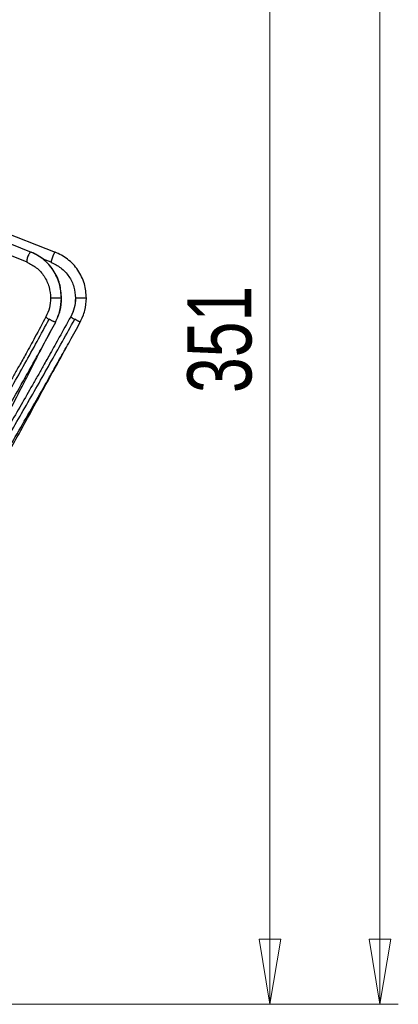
# Model space of a CAD drawing. Header units: millimetres. Extents: x 666 to 763, y 248 to 632.
# Tile 9 of 23: x 742 to 763, y 248 to 302. Entities that reach past the tile are written whole.
import ezdxf

# ---------------------------------------------------------------- set-up
doc = ezdxf.new("R2010")
doc.units = ezdxf.units.MM
doc.styles.add('SLDTEXTSTYLE0', font='TXT', dxfattribs={"width": 0.75})
doc.dimstyles.new('SLDDIMSTYLE1', dxfattribs={"dimtxt": 3.5, "dimasz": 3.556, "dimexe": 0, "dimexo": 0.0625, "dimgap": 0.875, "dimtad": 1, "dimdec": 0, "dimlfac": 5, "dimrnd": 1e-09, "dimzin": 12, "dimdsep": 46, "dimtxsty": 'SLDTEXTSTYLE0', "dimblk1": 'CLOSED', "dimblk2": 'CLOSED', "dimsah": 1, "dimcen": 0.09, "dimadec": 0, "dimazin": 3, "dimtfac": 1, "dimtdec": 0, "dimtofl": 0, "dimtmove": 0, "dimatfit": 3, "dimldrblk": 'CLOSED', "dimfxl": 0, "dimfrac": 2, "dimtolj": 1, "dimtzin": 12, "dimarcsym": 0})

# ---------------------------------------------------------------- blocks, each defined once
blk = doc.blocks.new('_Closed')
at = {"color": 0, "linetype": 'ByBlock', "lineweight": -2}
for p, q in [((-1, 0.166667), (0, 0)), ((-1, 0.166667), (-1, -0.166667)), ((0, 0), (-1, -0.166667)), ((0, 0), (-1, 0))]:
    blk.add_line(p, q, dxfattribs=at)
blk = doc.blocks.new('_D_1')
at = {"color": 7, "linetype": 'Continuous', "lineweight": 0}
for p, q in [((710.799, 318), (756.906, 318)), ((755.906, 318), (755.906, 247.825)), ((726.062, 247.825), (756.906, 247.825))]:
    blk.add_line(p, q, dxfattribs=at)
at = {"color": 7, "linetype": 'Continuous', "lineweight": 18, "xscale": 3.556, "yscale": 3.556}
for p, rotation in [((755.906, 318, 10.236), 90.0000000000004), ((755.906, 247.825, 10.236), 270.0000000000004)]:
    blk.add_blockref('_Closed', p, dxfattribs=dict(at, rotation=rotation))
at = {"color": 7, "linetype": 'Continuous', "lineweight": 18, "insert": (751.395, 281.202), "char_height": 3.5, "attachment_point": 1, "rotation": 90, "style": 'SLDTEXTSTYLE0'}
blk.add_mtext('351', dxfattribs=at)
blk = doc.blocks.new('_D_2')
at = {"color": 7, "linetype": 'Continuous', "lineweight": 0}
for p, q in [((712.262, 483.062), (762.906, 483.062)), ((761.906, 483.062), (761.906, 247.825)), ((726.062, 247.825), (762.906, 247.825))]:
    blk.add_line(p, q, dxfattribs=at)
at = {"color": 7, "linetype": 'Continuous', "lineweight": 18, "xscale": 3.556, "yscale": 3.556}
for p, rotation in [((761.906, 483.062, 10.236), 90.0000000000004), ((761.906, 247.825, 10.236), 270.0000000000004)]:
    blk.add_blockref('_Closed', p, dxfattribs=dict(at, rotation=rotation))
at = {"color": 7, "linetype": 'Continuous', "lineweight": 18, "insert": (757.395, 343.242), "char_height": 3.5, "attachment_point": 1, "rotation": 90, "style": 'SLDTEXTSTYLE0'}
blk.add_mtext('1176', dxfattribs=at)

msp = doc.modelspace()

# ---------------------------------------------------------------- linework, layer by layer
at = {"color": 7, "linetype": 'Continuous', "lineweight": 25}
for p, q in [((717.475, 299.152), (742.866, 288.901)), ((717.888, 299.152), (744.175, 288.901)), ((742.658, 288.342), (727.343, 294.524)), ((743.958, 288.342), (743.537, 288.506)), ((743.694, 285.367), (743.683, 285.36)), ((744.199, 285.077), (744.209, 285.085))]:
    msp.add_line(p, q, dxfattribs=at)
at = {"color": 8, "linetype": 'Continuous', "lineweight": 25}
msp.add_line((744.531, 286.384), (744.523, 286.384), dxfattribs=at)
at = {"color": 7, "linetype": 'Continuous', "lineweight": 25}
for points, knots in [([(742.866, 288.901), (742.855, 288.897), (742.836, 288.892), (742.804, 288.856), (742.777, 288.819), (742.75, 288.774), (742.716, 288.71), (742.678, 288.622), (742.65, 288.534), (742.636, 288.469), (742.629, 288.424), (742.629, 288.387), (742.635, 288.352), (742.649, 288.346), (742.658, 288.342)], [0, 0, 0, 0, 0.1216762, 0.1866928, 0.2527026, 0.3183173, 0.3821972, 0.5, 0.6178028, 0.6816827, 0.7472974, 0.8133072, 0.8783238, 1, 1, 1, 1]), ([(744.523, 286.384), (744.502, 286.648), (744.458, 287.189), (744.1, 287.931), (743.564, 288.546), (743.095, 288.785), (742.866, 288.901)], [0, 0, 0, 0, 0.244285, 0.5, 0.755715, 1, 1, 1, 1]), ([(744.535, 286.384), (744.513, 286.647), (744.469, 287.185), (744.113, 287.924), (743.579, 288.539), (743.111, 288.777), (742.882, 288.894)], [0, 0, 0, 0, 0.244039, 0.499676, 0.755481, 1, 1, 1, 1]), ([(744.175, 288.901), (744.17, 288.897), (744.162, 288.892), (744.141, 288.856), (744.123, 288.819), (744.102, 288.774), (744.074, 288.71), (744.038, 288.622), (744.006, 288.534), (743.984, 288.469), (743.97, 288.424), (743.96, 288.387), (743.953, 288.352), (743.956, 288.346), (743.958, 288.342)], [0, 0, 0, 0, 0.121676, 0.186693, 0.252703, 0.318317, 0.382197, 0.5, 0.617803, 0.681683, 0.747297, 0.813307, 0.878324, 1, 1, 1, 1]), ([(745.89, 286.384), (745.868, 286.648), (745.822, 287.189), (745.451, 287.931), (744.897, 288.546), (744.412, 288.785), (744.175, 288.901)], [0, 0, 0, 0, 0.244285, 0.5, 0.755715, 1, 1, 1, 1]), ([(742.642, 288.349), (742.82, 288.259), (743.185, 288.073), (743.603, 287.593), (743.883, 287.014), (743.918, 286.591), (743.935, 286.384)], [0, 0, 0, 0, 0.243989, 0.499588, 0.755399, 1, 1, 1, 1]), ([(743.958, 288.342), (744.143, 288.251), (744.52, 288.066), (744.951, 287.587), (745.239, 287.01), (745.275, 286.59), (745.292, 286.384)], [0, 0, 0, 0, 0.244285, 0.5, 0.755715, 1, 1, 1, 1]), ([(743.935, 286.384), (743.924, 286.205), (743.902, 285.847), (743.754, 285.523), (743.681, 285.361)], [0, 0, 0, 0, 0.500098, 1, 1, 1, 1]), ([(744.212, 285.083), (744.305, 285.29), (744.492, 285.702), (744.521, 286.157), (744.535, 286.384)], [0, 0, 0, 0, 0.5000771, 1, 1, 1, 1]), ([(745.294, 286.384), (745.282, 286.206), (745.259, 285.849), (745.107, 285.526), (745.031, 285.364)], [0, 0, 0, 0, 0.50002, 1, 1, 1, 1]), ([(745.89, 286.384), (745.882, 286.384), (745.87, 286.384), (745.826, 286.384), (745.782, 286.384), (745.731, 286.384), (745.658, 286.384), (745.563, 286.384), (745.471, 286.384), (745.405, 286.384), (745.36, 286.384), (745.326, 286.384), (745.294, 286.384), (745.293, 286.384), (745.292, 286.384)], [0, 0, 0, 0, 0.121676, 0.186693, 0.252703, 0.318317, 0.382197, 0.5, 0.617803, 0.681683, 0.747297, 0.813307, 0.878324, 1, 1, 1, 1]), ([(745.553, 285.08), (745.65, 285.287), (745.845, 285.7), (745.874, 286.156), (745.889, 286.384)], [0, 0, 0, 0, 0.500016, 1, 1, 1, 1]), ([(743.681, 285.363), (743.482, 284.99), (743.123, 284.321), (742.637, 283.435), (742.253, 282.745), (741.931, 282.171), (741.32, 281.095), (740.532, 279.74), (739.581, 278.154), (738.965, 277.152), (738.509, 276.42), (738.163, 275.87), (737.722, 275.176), (737.183, 274.339), (736.789, 273.739), (736.576, 273.415)], [0, 0, 0, 0, 0.09153, 0.16431, 0.218236, 0.261579, 0.305824, 0.484364, 0.598194, 0.703285, 0.737543, 0.784214, 0.84355, 0.915504, 1, 1, 1, 1]), ([(736.779, 273.341), (737.279, 274.105), (738.279, 275.637), (739.739, 277.995), (741.162, 280.387), (742.54, 282.802), (743.414, 284.422), (743.85, 285.23)], [0, 0, 0, 0, 0.199584, 0.399792, 0.600208, 0.800416, 1, 1, 1, 1]), ([(737.076, 273.085), (737.308, 273.437), (737.724, 274.07), (738.271, 274.92), (738.694, 275.587), (739.044, 276.144), (739.699, 277.195), (740.516, 278.539), (741.459, 280.139), (742.05, 281.164), (742.478, 281.92), (742.798, 282.49), (743.201, 283.215), (743.684, 284.096), (744.026, 284.736), (744.211, 285.081)], [0, 0, 0, 0, 0.091533, 0.164313, 0.218239, 0.261582, 0.305826, 0.484364, 0.598193, 0.703282, 0.73754, 0.78421, 0.843547, 0.915502, 1, 1, 1, 1]), ([(745.03, 285.367), (744.823, 284.994), (744.453, 284.324), (743.957, 283.436), (743.569, 282.745), (743.245, 282.172), (742.633, 281.094), (741.855, 279.737), (740.93, 278.15), (740.339, 277.147), (739.904, 276.414), (739.576, 275.863), (739.16, 275.169), (738.655, 274.331), (738.289, 273.73), (738.091, 273.406)], [0, 0, 0, 0, 0.091532, 0.164312, 0.218238, 0.261582, 0.305827, 0.484366, 0.598196, 0.703286, 0.737544, 0.784214, 0.843551, 0.915504, 1, 1, 1, 1]), ([(738.354, 273.341), (738.818, 274.105), (739.748, 275.637), (741.142, 277.995), (742.53, 280.387), (743.904, 282.802), (744.802, 284.422), (745.25, 285.23)], [0, 0, 0, 0, 0.199584, 0.399792, 0.600208, 0.800416, 1, 1, 1, 1]), ([(738.604, 273.094), (738.818, 273.446), (739.203, 274.078), (739.715, 274.928), (740.114, 275.593), (740.445, 276.15), (741.068, 277.2), (741.855, 278.542), (742.778, 280.141), (743.363, 281.165), (743.791, 281.919), (744.113, 282.489), (744.52, 283.214), (745.011, 284.093), (745.364, 284.732), (745.555, 285.077)], [0, 0, 0, 0, 0.091533, 0.164313, 0.21824, 0.261584, 0.305828, 0.484366, 0.598195, 0.703285, 0.737543, 0.784213, 0.843549, 0.915503, 1, 1, 1, 1]), ([(739.024, 273.107), (739.213, 273.459), (739.554, 274.09), (740.014, 274.939), (740.374, 275.604), (740.676, 276.16), (741.246, 277.209), (741.976, 278.549), (742.848, 280.146), (743.408, 281.169), (743.821, 281.923), (744.133, 282.492), (744.53, 283.216), (745.014, 284.094), (745.365, 284.733), (745.555, 285.077)], [0, 0, 0, 0, 0.09153, 0.164309, 0.218235, 0.261578, 0.305822, 0.484361, 0.59819, 0.703281, 0.737539, 0.78421, 0.843547, 0.915502, 1, 1, 1, 1]), ([(739.607, 275.915), (739.647, 276), (739.769, 276.259), (740.226, 277.222), (740.874, 278.56), (741.665, 280.155), (742.181, 281.177), (742.565, 281.93), (742.857, 282.499), (743.231, 283.221), (743.69, 284.099), (744.028, 284.737), (744.211, 285.081)], [0, 0, 0, 0, 0.028584, 0.086786, 0.321652, 0.471398, 0.609648, 0.654717, 0.716114, 0.794176, 0.888837, 1, 1, 1, 1]), ([(744.199, 285.077), (744.185, 285.079), (744.163, 285.082), (744.112, 285.1), (744.064, 285.12), (744.01, 285.145), (743.937, 285.181), (743.885, 285.211), (743.85, 285.23)], [0, 0, 0, 0, 0.233183, 0.360401, 0.491745, 0.624367, 0.755254, 1, 1, 1, 1]), ([(745.031, 285.367), (745.031, 285.365), (745.031, 285.362), (745.079, 285.33), (745.155, 285.284), (745.219, 285.248), (745.25, 285.23)], [0, 0, 0, 0, 0.242487, 0.502321, 0.760865, 1, 1, 1, 1]), ([(745.554, 285.077), (745.547, 285.079), (745.536, 285.082), (745.496, 285.1), (745.456, 285.12), (745.408, 285.145), (745.339, 285.181), (745.285, 285.211), (745.25, 285.23)], [0, 0, 0, 0, 0.233183, 0.360401, 0.491745, 0.624367, 0.755254, 1, 1, 1, 1])]:
    msp.add_open_spline(points, degree=3, knots=knots, dxfattribs=at)
at = {"color": 8, "linetype": 'Continuous', "lineweight": 25}
for points, knots in [([(744.523, 286.384), (744.509, 286.384), (744.487, 286.384), (744.431, 286.384), (744.38, 286.384), (744.323, 286.384), (744.246, 286.384), (744.151, 286.384), (744.065, 286.384), (744.008, 286.384), (743.972, 286.384), (743.948, 286.384), (743.934, 286.384), (743.937, 286.384), (743.938, 286.384)], [0, 0, 0, 0, 0.135108, 0.207302, 0.280598, 0.353456, 0.424388, 0.555195, 0.686002, 0.756933, 0.829791, 0.903088, 0.975281, 1, 1, 1, 1]), ([(743.683, 285.36), (743.682, 285.359), (743.676, 285.355), (743.703, 285.329), (743.761, 285.284), (743.821, 285.248), (743.85, 285.23)], [0, 0, 0, 0, 0.057648, 0.380884, 0.702514, 1, 1, 1, 1])]:
    msp.add_open_spline(points, degree=3, knots=knots, dxfattribs=at)
at = {"color": 7, "linetype": 'Continuous', "lineweight": 25}
for points in [[(744.199, 285.077), (744.293, 285.284), (744.481, 285.698), (744.509, 286.156), (744.523, 286.384)], [(745.292, 286.384), (745.281, 286.207), (745.258, 285.851), (745.107, 285.529), (745.031, 285.367)], [(745.554, 285.077), (745.651, 285.284), (745.846, 285.698), (745.875, 286.156), (745.89, 286.384)]]:
    msp.add_open_spline(points, degree=3, dxfattribs=at)

# ---------------------------------------------------------------- dimensions: what is measured, and where the dimension line sits
at = {"color": 7, "linetype": 'Continuous', "lineweight": 18}
for base, p1, picture, middle in [((761.906, 247.825), (711.262, 483.062), '_D_2', (761.906, 348.414)), ((755.906, 247.825), (709.799, 318), '_D_1', (755.906, 285.081))]:
    dim = msp.add_linear_dim(base=base, p1=p1, p2=(725.062, 247.825), angle=90, dimstyle='SLDDIMSTYLE1', dxfattribs=at)
    dim.commit()
    dim.dimension.update_dxf_attribs({"geometry": picture, "text_midpoint": middle, "dimtype": 160})

doc.saveas('drawing.dxf')
